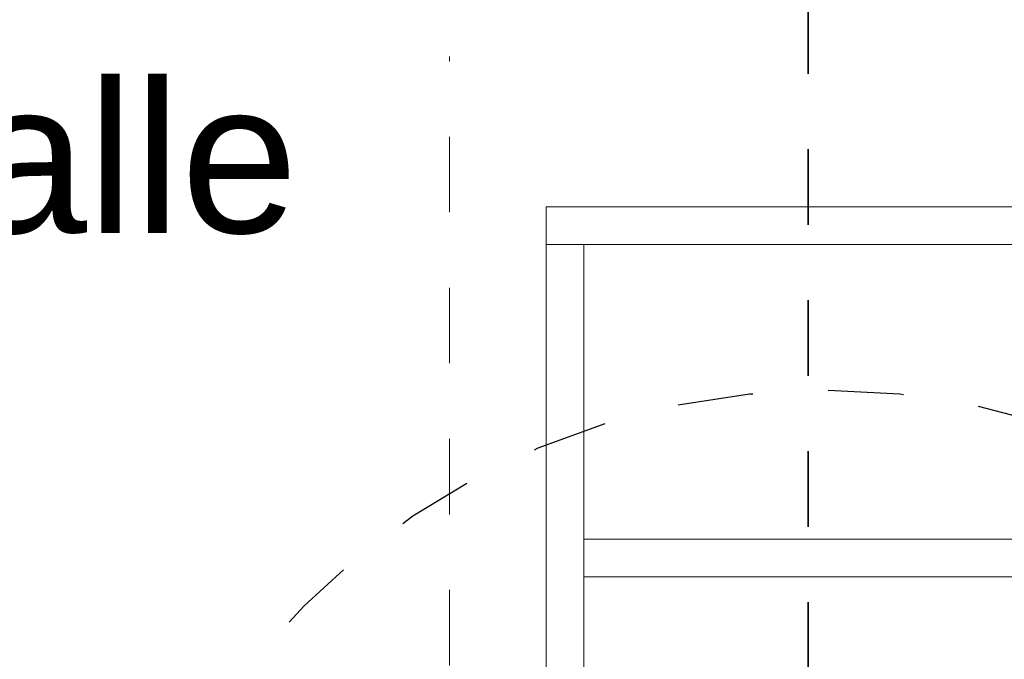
# Model space of a CAD drawing. Header units: metres. Extents: x 1316.5 to 1415.3, y -94.1 to -52.
# Tile 183 of 256: x 1360.106 to 1361.41, y -54.652 to -53.805. Entities that reach past the tile are written whole.
import ezdxf

# ---------------------------------------------------------------- set-up
doc = ezdxf.new("R2010")
doc.units = ezdxf.units.M
doc.linetypes.add('AUSGEZOGEN', pattern=[0])
doc.linetypes.add('STRICHPUNKT2_S5', pattern=[0.1, 0.07, -0.01, 0.01, -0.01])
for name, color, linetype, lineweight in [('XR$11$Achsen', 4, 'AUSGEZOGEN', 13), ('XR$11$Wand', 1, 'AUSGEZOGEN', 50), ('XR$12$DETAIL', 7, 'AUSGEZOGEN', 25)]:
    doc.layers.add(name, color=color, linetype=linetype, lineweight=lineweight)
doc.layers.add('XR$12$_50394', color=7, linetype='Continuous')
doc.styles.add('ARIAL', font='arial.ttf')

msp = doc.modelspace()

# ---------------------------------------------------------------- linework, layer by layer
at = {"layer": 'XR$11$Achsen', "color": 35, "linetype": 'STRICHPUNKT2_S5', "lineweight": 35, "transparency": 33554687}
msp.add_line((1361.1501, -53.5766), (1361.1501, -65.6492), dxfattribs=at)
at = {"layer": 'XR$11$Achsen', "color": 1, "linetype": 'STRICHPUNKT2_S5', "lineweight": 13, "transparency": 33554687}
msp.add_line((1360.6751, -62.4601), (1360.6751, -53.8536), dxfattribs=at)
at = {"layer": 'XR$11$Wand', "color": 52, "linetype": 'AUSGEZOGEN', "lineweight": 13, "transparency": 33554687}
for p, q in [((1361.6393, -54.0529), (1360.8033, -54.0529)), ((1360.8033, -55.1116), (1360.8033, -54.0529)), ((1361.6393, -54.1029), (1360.8033, -54.1029)), ((1360.8533, -55.1116), (1360.8533, -54.1029)), ((1361.5933, -54.4929), (1360.8533, -54.4929)), ((1361.5933, -54.5429), (1360.8533, -54.5429))]:
    msp.add_line(p, q, dxfattribs=at)
at = {"layer": 'XR$12$DETAIL', "color": 3, "linetype": 'STRICHPUNKT2_S5', "lineweight": 25, "transparency": 33554687}
msp.add_circle((1361.1722, -55.2709), 0.9754, dxfattribs=at)

# ---------------------------------------------------------------- texts
at = {"layer": 'XR$12$_50394', "color": 7, "linetype": 'AUSGEZOGEN', "lineweight": 13, "transparency": 33554687, "insert": (1358.751, -53.8873), "char_height": 0.2, "width": 1.833805, "attachment_point": 1, "style": 'ARIAL'}
msp.add_mtext('\\W1.00;Ortgang Halle', dxfattribs=at)

doc.saveas('drawing.dxf')
